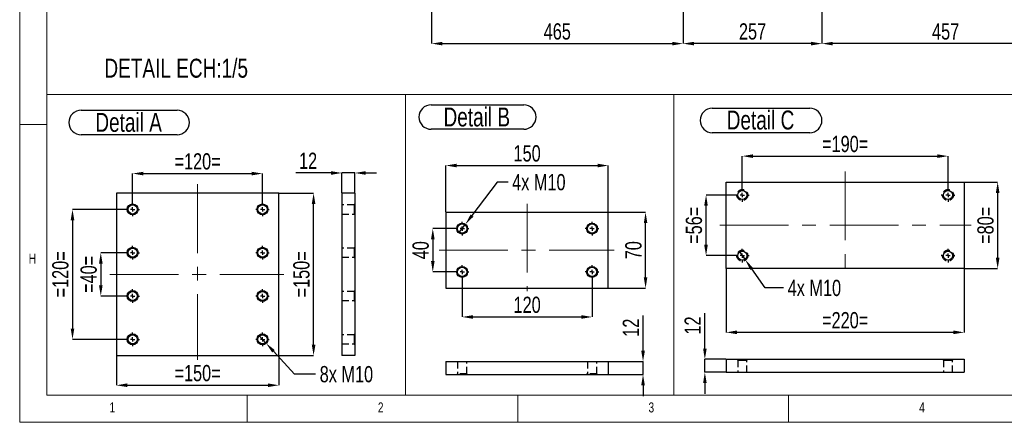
# Model space of a CAD drawing. Header units: millimetres. Extents: x 5 to 589, y 5 to 415.
# Tile 1 of 14: x 5 to 187, y 5 to 79. Entities that reach past the tile are written whole.
import ezdxf

# ---------------------------------------------------------------- set-up
doc = ezdxf.new("R2010")
doc.units = ezdxf.units.MM
doc.header["$PDSIZE"] = -1
doc.linetypes.add('CENTERX2', pattern=[20.32, 12.7, -2.54, 2.54, -2.54])
doc.linetypes.add('HIDDEN', pattern=[1.905, 1.27, -0.635])
for name, color, linetype in [('COTES', 1, 'Continuous'), ('NOTES', 6, 'Continuous'), ('TRAIT-MIXTES', 3, 'CENTERX2'), ('TRAIT-TIRET', 2, 'HIDDEN')]:
    doc.layers.add(name, color=color, linetype=linetype)
doc.layers.add('TRAIT-FORT', color=4, linetype='Continuous', lineweight=25)
doc.styles.add('SLDTEXTSTYLE0', font='TXT', dxfattribs={"width": 0.75})
doc.dimstyles.new('SLDDIMSTYLE0', dxfattribs={"dimtxt": 3, "dimasz": 2, "dimexe": 0, "dimexo": 0.0625, "dimgap": 0.75, "dimtad": 1, "dimdec": 0, "dimlfac": 10, "dimrnd": 1e-09, "dimzin": 12, "dimdsep": 46, "dimtxsty": 'SLDTEXTSTYLE0', "dimsah": 1, "dimcen": 0.09, "dimadec": 0, "dimazin": 3, "dimtfac": 1, "dimtdec": 0, "dimtofl": 0, "dimtmove": 0, "dimatfit": 3, "dimfxl": 1, "dimfrac": 2, "dimtolj": 1, "dimtzin": 12, "dimarcsym": 0})
doc.dimstyles.new('SLDDIMSTYLE4', dxfattribs={"dimtxt": 3, "dimasz": 2, "dimexe": 0, "dimexo": 0.0625, "dimgap": 0.75, "dimtad": 1, "dimdec": 0, "dimlfac": 5, "dimrnd": 1e-09, "dimzin": 12, "dimdsep": 46, "dimtxsty": 'SLDTEXTSTYLE0', "dimsah": 1, "dimcen": 0.09, "dimadec": 0, "dimazin": 3, "dimtfac": 1, "dimtdec": 0, "dimtmove": 0, "dimatfit": 0, "dimfxl": 1, "dimfrac": 2, "dimtolj": 1, "dimtzin": 12, "dimarcsym": 0})
doc.dimstyles.new('SLDDIMSTYLE5', dxfattribs={"dimtxt": 3, "dimasz": 2, "dimexe": 0, "dimexo": 0.0625, "dimgap": 0.75, "dimtad": 1, "dimdec": 0, "dimlfac": 5, "dimrnd": 1e-09, "dimzin": 12, "dimdsep": 46, "dimtxsty": 'SLDTEXTSTYLE0', "dimsah": 1, "dimcen": 0.09, "dimadec": 0, "dimazin": 3, "dimtfac": 1, "dimtdec": 0, "dimtofl": 0, "dimtmove": 0, "dimatfit": 3, "dimfxl": 1, "dimfrac": 2, "dimtolj": 1, "dimtzin": 12, "dimarcsym": 0})
doc.dimstyles.new('SLDDIMSTYLE6', dxfattribs={"dimtxt": 3, "dimasz": 2, "dimexe": 0, "dimexo": 0.0625, "dimgap": 0.75, "dimtad": 0, "dimtih": 1, "dimtoh": 1, "dimdec": 0, "dimlfac": 5, "dimrnd": 1e-09, "dimzin": 12, "dimdsep": 46, "dimtxsty": 'SLDTEXTSTYLE0', "dimblk1": 'NONE', "dimsah": 1, "dimcen": 0, "dimadec": 0, "dimazin": 3, "dimtfac": 1, "dimtdec": 0, "dimtmove": 0, "dimatfit": 3, "dimldrblk": 'NONE', "dimfxl": 1, "dimfrac": 2, "dimtolj": 1, "dimtzin": 12, "dimarcsym": 0})

# ---------------------------------------------------------------- blocks, each defined once
blk = doc.blocks.new('_D_9')
at = {"layer": 'COTES', "color": 0, "lineweight": -2, "transparency": 16777216}
for p, q in [((127.55, 98.04), (127.55, 74.94)), ((81.08, 90.04), (81.08, 74.94)), ((83.08, 74.94), (125.55, 74.94))]:
    blk.add_line(p, q, dxfattribs=at)
at = {"layer": 'COTES', "color": 0, "transparency": 16777216}
for points in [[(83.08, 75.27), (83.08, 74.61), (81.08, 74.94)], [(125.55, 75.27), (125.55, 74.61), (127.55, 74.94)]]:
    blk.add_solid(points, dxfattribs=at)
at = {"layer": 'Defpoints', "color": 0, "transparency": 16777216}
for p in [(127.55, 98.11), (81.08, 90.11), (127.55, 74.94)]:
    blk.add_point(p, dxfattribs=at)
at = {"layer": 'COTES', "color": 0, "transparency": 16777216, "insert": (104.31, 78.69), "char_height": 3, "attachment_point": 2, "style": 'SLDTEXTSTYLE0'}
blk.add_mtext('\\A1;465', dxfattribs=at)
blk = doc.blocks.new('_D_10')
at = {"layer": 'COTES', "color": 0, "lineweight": -2, "transparency": 16777216}
for p, q in [((127.55, 98.04), (127.55, 74.94)), ((153.21, 98.04), (153.21, 74.94)), ((151.21, 74.94), (129.55, 74.94))]:
    blk.add_line(p, q, dxfattribs=at)
at = {"layer": 'COTES', "color": 0, "transparency": 16777216}
for points in [[(129.55, 75.27), (129.55, 74.61), (127.55, 74.94)], [(151.21, 75.27), (151.21, 74.61), (153.21, 74.94)]]:
    blk.add_solid(points, dxfattribs=at)
at = {"layer": 'Defpoints', "color": 0, "transparency": 16777216}
for p in [(127.55, 98.11), (153.21, 98.11), (127.55, 74.94)]:
    blk.add_point(p, dxfattribs=at)
at = {"layer": 'COTES', "color": 0, "transparency": 16777216, "insert": (140.38, 78.69), "char_height": 3, "attachment_point": 2, "style": 'SLDTEXTSTYLE0'}
blk.add_mtext('\\A1;257', dxfattribs=at)
blk = doc.blocks.new('_D_11')
at = {"layer": 'COTES', "color": 0, "lineweight": -2, "transparency": 16777216}
for p, q in [((153.21, 98.04), (153.21, 74.94)), ((198.88, 98.04), (198.88, 74.94)), ((196.88, 74.94), (155.21, 74.94))]:
    blk.add_line(p, q, dxfattribs=at)
at = {"layer": 'COTES', "color": 0, "transparency": 16777216}
for points in [[(155.21, 75.27), (155.21, 74.61), (153.21, 74.94)], [(196.88, 75.27), (196.88, 74.61), (198.88, 74.94)]]:
    blk.add_solid(points, dxfattribs=at)
at = {"layer": 'Defpoints', "color": 0, "transparency": 16777216}
for p in [(153.21, 98.11), (198.88, 98.11), (153.21, 74.94)]:
    blk.add_point(p, dxfattribs=at)
at = {"layer": 'COTES', "color": 0, "transparency": 16777216, "insert": (176.05, 78.69), "char_height": 3, "attachment_point": 2, "style": 'SLDTEXTSTYLE0'}
blk.add_mtext('\\A1;457', dxfattribs=at)
blk = doc.blocks.new('_D_37')
at = {"layer": 'COTES', "color": 0, "lineweight": -2, "transparency": 16777216}
for p, q in [((24.55, 36.32), (19.98, 36.32)), ((19.98, 34.32), (19.98, 30.32)), ((24.55, 28.32), (19.98, 28.32))]:
    blk.add_line(p, q, dxfattribs=at)
at = {"layer": 'COTES', "color": 0, "transparency": 16777216}
for points in [[(19.65, 34.32), (20.32, 34.32), (19.98, 36.32)], [(19.65, 30.32), (20.32, 30.32), (19.98, 28.32)]]:
    blk.add_solid(points, dxfattribs=at)
at = {"layer": 'Defpoints', "color": 0, "transparency": 16777216}
for p in [(24.61, 36.32), (19.98, 28.32), (24.61, 28.32)]:
    blk.add_point(p, dxfattribs=at)
at = {"layer": 'COTES', "color": 0, "transparency": 16777216, "insert": (16.23, 32.32), "char_height": 3, "attachment_point": 2, "rotation": 90, "style": 'SLDTEXTSTYLE0'}
blk.add_mtext('\\A1;=40=', dxfattribs=at)
blk = doc.blocks.new('_D_38')
at = {"layer": 'COTES', "color": 0, "lineweight": -2, "transparency": 16777216}
for p, q in [((24.55, 44.32), (14.76, 44.32)), ((14.76, 42.32), (14.76, 22.32)), ((24.55, 20.32), (14.76, 20.32))]:
    blk.add_line(p, q, dxfattribs=at)
at = {"layer": 'COTES', "color": 0, "transparency": 16777216}
for points in [[(14.42, 42.32), (15.09, 42.32), (14.76, 44.32)], [(14.42, 22.32), (15.09, 22.32), (14.76, 20.32)]]:
    blk.add_solid(points, dxfattribs=at)
at = {"layer": 'Defpoints', "color": 0, "transparency": 16777216}
for p in [(24.61, 44.32), (14.76, 20.32), (24.61, 20.32)]:
    blk.add_point(p, dxfattribs=at)
at = {"layer": 'COTES', "color": 0, "transparency": 16777216, "insert": (11.01, 32.32), "char_height": 3, "attachment_point": 2, "rotation": 90, "style": 'SLDTEXTSTYLE0'}
blk.add_mtext('\\A1;=120=', dxfattribs=at)
blk = doc.blocks.new('_D_39')
at = {"layer": 'COTES', "color": 0, "lineweight": -2, "transparency": 16777216}
for p, q in [((25.86, 45.63), (25.86, 50.94)), ((27.86, 50.94), (47.86, 50.94)), ((49.86, 45.63), (49.86, 50.94))]:
    blk.add_line(p, q, dxfattribs=at)
at = {"layer": 'COTES', "color": 0, "transparency": 16777216}
for points in [[(27.86, 51.27), (27.86, 50.6), (25.86, 50.94)], [(47.86, 51.27), (47.86, 50.6), (49.86, 50.94)]]:
    blk.add_solid(points, dxfattribs=at)
at = {"layer": 'Defpoints', "color": 0, "transparency": 16777216}
for p in [(49.86, 50.94), (25.86, 45.57), (49.86, 45.57)]:
    blk.add_point(p, dxfattribs=at)
at = {"layer": 'COTES', "color": 0, "transparency": 16777216, "insert": (37.86, 54.69), "char_height": 3, "attachment_point": 2, "style": 'SLDTEXTSTYLE0'}
blk.add_mtext('\\A1;=120=', dxfattribs=at)
blk = doc.blocks.new('_D_40')
at = {"layer": 'COTES', "color": 0, "lineweight": -2, "transparency": 16777216}
for p, q in [((52.92, 47.32), (59.29, 47.32)), ((59.29, 19.32), (59.29, 45.32)), ((52.92, 17.32), (59.29, 17.32))]:
    blk.add_line(p, q, dxfattribs=at)
at = {"layer": 'COTES', "color": 0, "transparency": 16777216}
for points in [[(58.96, 45.32), (59.63, 45.32), (59.29, 47.32)], [(58.96, 19.32), (59.63, 19.32), (59.29, 17.32)]]:
    blk.add_solid(points, dxfattribs=at)
at = {"layer": 'Defpoints', "color": 0, "transparency": 16777216}
for p in [(52.86, 47.32), (59.29, 47.32), (52.86, 17.32)]:
    blk.add_point(p, dxfattribs=at)
at = {"layer": 'COTES', "color": 0, "transparency": 16777216, "insert": (55.54, 32.32), "char_height": 3, "attachment_point": 2, "rotation": 90, "style": 'SLDTEXTSTYLE0'}
blk.add_mtext('\\A1;=150=', dxfattribs=at)
blk = doc.blocks.new('_D_41')
at = {"layer": 'COTES', "color": 0, "lineweight": -2, "transparency": 16777216}
for p, q in [((22.86, 17.25), (22.86, 11.84)), ((52.86, 17.25), (52.86, 11.84)), ((24.86, 11.84), (50.86, 11.84))]:
    blk.add_line(p, q, dxfattribs=at)
at = {"layer": 'COTES', "color": 0, "transparency": 16777216}
for points in [[(24.86, 12.18), (24.86, 11.51), (22.86, 11.84)], [(50.86, 12.18), (50.86, 11.51), (52.86, 11.84)]]:
    blk.add_solid(points, dxfattribs=at)
at = {"layer": 'Defpoints', "color": 0, "transparency": 16777216}
for p in [(22.86, 17.32), (52.86, 17.32), (52.86, 11.84)]:
    blk.add_point(p, dxfattribs=at)
at = {"layer": 'COTES', "color": 0, "transparency": 16777216, "insert": (37.86, 15.59), "char_height": 3, "attachment_point": 2, "style": 'SLDTEXTSTYLE0'}
blk.add_mtext('\\A1;=150=', dxfattribs=at)
blk = doc.blocks.new('_D_42')
at = {"layer": 'COTES', "color": 0, "lineweight": -2, "transparency": 16777216}
for p, q in [((49.18, 21.06), (50.54, 19.58)), ((55.78, 13.89), (51.9, 18.11)), ((59.67, 13.89), (55.78, 13.89))]:
    blk.add_line(p, q, dxfattribs=at)
at = {"layer": 'COTES', "color": 0, "transparency": 16777216}
blk.add_solid([(52.14, 18.33), (51.65, 17.88), (50.54, 19.58)], dxfattribs=at)
at = {"layer": 'Defpoints', "color": 0, "transparency": 16777216}
for p in [(49.18, 21.06), (50.54, 19.58)]:
    blk.add_point(p, dxfattribs=at)
at = {"layer": 'COTES', "color": 0, "transparency": 16777216, "insert": (60.42, 15.39), "char_height": 3, "attachment_point": 1, "style": 'SLDTEXTSTYLE0'}
blk.add_mtext('\\A1;8x M10', dxfattribs=at)
blk = doc.blocks.new('_None')
blk = doc.blocks.new('SW_NOTE_28')
at = {"layer": 'NOTES', "color": 0}
for p, q in [((-0.07, 4.99), (17.66, 4.99)), ((17.66, 0.46), (-0.07, 0.46))]:
    blk.add_line(p, q, dxfattribs=at)
for centre, start, end in [((-0.07, 2.73), 90, 270), ((17.66, 2.73), 270, 90)]:
    blk.add_arc(centre, 2.26, start, end, dxfattribs=at)
at = {"layer": 'NOTES', "color": 0, "insert": (8.7, 4.51), "char_height": 3.5, "attachment_point": 2, "style": 'SLDTEXTSTYLE0'}
blk.add_mtext('Detail A', dxfattribs=at)
blk = doc.blocks.new('SW_CENTERMARKSYMBOL_126')
at = {"layer": 'TRAIT-MIXTES', "color": 0}
for p, q in [((-0.8, 0), (-1.25, 0)), ((0, 0), (-0.4, 0)), ((0, 0.8), (0, 1.25)), ((0, 0), (0, 0.4)), ((0, 0), (0, -0.4)), ((0, 0), (0.4, 0)), ((0.8, 0), (1.25, 0)), ((0, -0.8), (0, -1.25))]:
    blk.add_line(p, q, dxfattribs=at)
blk = doc.blocks.new('SW_CENTERMARKSYMBOL_127')
at = {"layer": 'TRAIT-MIXTES', "color": 0}
for p, q in [((-0.8, 0), (-1.25, 0)), ((0, 0), (-0.4, 0)), ((0, 0.8), (0, 1.25)), ((0, 0), (0, 0.4)), ((0, 0), (0, -0.4)), ((0, 0), (0.4, 0)), ((0.8, 0), (1.25, 0)), ((0, -0.8), (0, -1.25))]:
    blk.add_line(p, q, dxfattribs=at)
blk = doc.blocks.new('SW_CENTERMARKSYMBOL_128')
at = {"layer": 'TRAIT-MIXTES', "color": 0}
for p, q in [((-0.8, 0), (-1.25, 0)), ((0, 0), (-0.4, 0)), ((0, 0.8), (0, 1.25)), ((0, 0), (0, 0.4)), ((0, 0), (0, -0.4)), ((0, 0), (0.4, 0)), ((0.8, 0), (1.25, 0)), ((0, -0.8), (0, -1.25))]:
    blk.add_line(p, q, dxfattribs=at)
blk = doc.blocks.new('SW_CENTERMARKSYMBOL_129')
at = {"layer": 'TRAIT-MIXTES', "color": 0}
for p, q in [((-0.8, 0), (-1.25, 0)), ((0, 0), (-0.4, 0)), ((0, 0.8), (0, 1.25)), ((0, 0), (0, 0.4)), ((0, 0), (0, -0.4)), ((0, 0), (0.4, 0)), ((0.8, 0), (1.25, 0)), ((0, -0.8), (0, -1.25))]:
    blk.add_line(p, q, dxfattribs=at)
blk = doc.blocks.new('SW_CENTERMARKSYMBOL_130')
at = {"layer": 'TRAIT-MIXTES', "color": 0}
for p, q in [((-0.8, 0), (-1.25, 0)), ((0, 0), (-0.4, 0)), ((0, 0.8), (0, 1.25)), ((0, 0), (0, 0.4)), ((0, 0), (0, -0.4)), ((0, 0), (0.4, 0)), ((0.8, 0), (1.25, 0)), ((0, -0.8), (0, -1.25))]:
    blk.add_line(p, q, dxfattribs=at)
blk = doc.blocks.new('SW_CENTERMARKSYMBOL_131')
at = {"layer": 'TRAIT-MIXTES', "color": 0}
for p, q in [((-0.8, 0), (-1.25, 0)), ((0, 0), (-0.4, 0)), ((0, 0.8), (0, 1.25)), ((0, 0), (0, 0.4)), ((0, 0), (0, -0.4)), ((0, 0), (0.4, 0)), ((0.8, 0), (1.25, 0)), ((0, -0.8), (0, -1.25))]:
    blk.add_line(p, q, dxfattribs=at)
blk = doc.blocks.new('SW_CENTERMARKSYMBOL_132')
at = {"layer": 'TRAIT-MIXTES', "color": 0}
for p, q in [((-0.8, 0), (-1.25, 0)), ((0, 0), (-0.4, 0)), ((0, 0.8), (0, 1.25)), ((0, 0), (0, 0.4)), ((0, 0), (0, -0.4)), ((0, 0), (0.4, 0)), ((0.8, 0), (1.25, 0)), ((0, -0.8), (0, -1.25))]:
    blk.add_line(p, q, dxfattribs=at)
blk = doc.blocks.new('SW_CENTERMARKSYMBOL_133')
at = {"layer": 'TRAIT-MIXTES', "color": 0}
for p, q in [((-0.8, 0), (-1.25, 0)), ((0, 0), (-0.4, 0)), ((0, 0.8), (0, 1.25)), ((0, 0), (0, 0.4)), ((0, 0), (0, -0.4)), ((0, 0), (0.4, 0)), ((0.8, 0), (1.25, 0)), ((0, -0.8), (0, -1.25))]:
    blk.add_line(p, q, dxfattribs=at)
blk = doc.blocks.new('_D_43')
at = {"layer": 'COTES', "color": 0, "lineweight": -2, "transparency": 16777216}
for p, q in [((85.43, 40.78), (81.31, 40.78)), ((81.31, 38.78), (81.31, 34.78)), ((85.43, 32.78), (81.31, 32.78))]:
    blk.add_line(p, q, dxfattribs=at)
at = {"layer": 'COTES', "color": 0, "transparency": 16777216}
for points in [[(80.98, 38.78), (81.65, 38.78), (81.31, 40.78)], [(80.98, 34.78), (81.65, 34.78), (81.31, 32.78)]]:
    blk.add_solid(points, dxfattribs=at)
at = {"layer": 'Defpoints', "color": 0, "transparency": 16777216}
for p in [(85.49, 40.78), (81.31, 32.78), (85.49, 32.78)]:
    blk.add_point(p, dxfattribs=at)
at = {"layer": 'COTES', "color": 0, "transparency": 16777216, "insert": (77.56, 36.78), "char_height": 3, "attachment_point": 2, "rotation": 90, "style": 'SLDTEXTSTYLE0'}
blk.add_mtext('\\A1;40', dxfattribs=at)
blk = doc.blocks.new('_D_44')
at = {"layer": 'COTES', "color": 0, "lineweight": -2, "transparency": 16777216}
for p, q in [((86.74, 31.47), (86.74, 24.45)), ((110.74, 31.47), (110.74, 24.45)), ((88.74, 24.45), (108.74, 24.45))]:
    blk.add_line(p, q, dxfattribs=at)
at = {"layer": 'COTES', "color": 0, "transparency": 16777216}
for points in [[(88.74, 24.79), (88.74, 24.12), (86.74, 24.45)], [(108.74, 24.79), (108.74, 24.12), (110.74, 24.45)]]:
    blk.add_solid(points, dxfattribs=at)
at = {"layer": 'Defpoints', "color": 0, "transparency": 16777216}
for p in [(86.74, 31.53), (110.74, 31.53), (110.74, 24.45)]:
    blk.add_point(p, dxfattribs=at)
at = {"layer": 'COTES', "color": 0, "transparency": 16777216, "insert": (98.74, 28.2), "char_height": 3, "attachment_point": 2, "style": 'SLDTEXTSTYLE0'}
blk.add_mtext('\\A1;120', dxfattribs=at)
blk = doc.blocks.new('_D_45')
at = {"layer": 'COTES', "color": 0, "lineweight": -2, "transparency": 16777216}
for p, q in [((83.74, 43.85), (83.74, 52.42)), ((85.74, 52.42), (111.74, 52.42)), ((113.74, 43.85), (113.74, 52.42))]:
    blk.add_line(p, q, dxfattribs=at)
at = {"layer": 'COTES', "color": 0, "transparency": 16777216}
for points in [[(85.74, 52.76), (85.74, 52.09), (83.74, 52.42)], [(111.74, 52.76), (111.74, 52.09), (113.74, 52.42)]]:
    blk.add_solid(points, dxfattribs=at)
at = {"layer": 'Defpoints', "color": 0, "transparency": 16777216}
for p in [(113.74, 52.42), (83.74, 43.78), (113.74, 43.78)]:
    blk.add_point(p, dxfattribs=at)
at = {"layer": 'COTES', "color": 0, "transparency": 16777216, "insert": (98.74, 56.17), "char_height": 3, "attachment_point": 2, "style": 'SLDTEXTSTYLE0'}
blk.add_mtext('\\A1;150', dxfattribs=at)
blk = doc.blocks.new('_D_46')
at = {"layer": 'COTES', "color": 0, "lineweight": -2, "transparency": 16777216}
for p, q in [((113.8, 43.78), (120.62, 43.78)), ((120.62, 31.78), (120.62, 41.78)), ((113.8, 29.78), (120.62, 29.78))]:
    blk.add_line(p, q, dxfattribs=at)
at = {"layer": 'COTES', "color": 0, "transparency": 16777216}
for points in [[(120.29, 41.78), (120.95, 41.78), (120.62, 43.78)], [(120.29, 31.78), (120.95, 31.78), (120.62, 29.78)]]:
    blk.add_solid(points, dxfattribs=at)
at = {"layer": 'Defpoints', "color": 0, "transparency": 16777216}
for p in [(113.74, 43.78), (120.62, 43.78), (113.74, 29.78)]:
    blk.add_point(p, dxfattribs=at)
at = {"layer": 'COTES', "color": 0, "transparency": 16777216, "insert": (116.87, 36.78), "char_height": 3, "attachment_point": 2, "rotation": 90, "style": 'SLDTEXTSTYLE0'}
blk.add_mtext('\\A1;70', dxfattribs=at)
blk = doc.blocks.new('_D_47')
at = {"layer": 'COTES', "color": 0, "lineweight": -2, "transparency": 16777216}
for p, q in [((93.22, 49.35), (88.55, 43.18)), ((95.22, 49.35), (93.22, 49.35)), ((86.13, 39.98), (87.34, 41.59))]:
    blk.add_line(p, q, dxfattribs=at)
at = {"layer": 'COTES', "color": 0, "transparency": 16777216}
blk.add_solid([(88.29, 43.38), (88.82, 42.98), (87.34, 41.59)], dxfattribs=at)
at = {"layer": 'Defpoints', "color": 0, "transparency": 16777216}
for p in [(87.34, 41.59), (86.13, 39.98)]:
    blk.add_point(p, dxfattribs=at)
at = {"layer": 'COTES', "color": 0, "transparency": 16777216, "insert": (95.97, 50.85), "char_height": 3, "attachment_point": 1, "style": 'SLDTEXTSTYLE0'}
blk.add_mtext('\\A1;4x M10', dxfattribs=at)
blk = doc.blocks.new('SW_NOTE_29')
at = {"layer": 'NOTES', "color": 0}
for p, q in [((-0.12, 5.01), (16.99, 5.01)), ((16.99, 0.48), (-0.12, 0.48))]:
    blk.add_line(p, q, dxfattribs=at)
for centre, start, end in [((-0.12, 2.75), 90, 270), ((16.99, 2.75), 270, 90)]:
    blk.add_arc(centre, 2.26, start, end, dxfattribs=at)
at = {"layer": 'NOTES', "color": 0, "insert": (8.31, 4.51), "char_height": 3.5, "attachment_point": 2, "style": 'SLDTEXTSTYLE0'}
blk.add_mtext('Detail B', dxfattribs=at)
blk = doc.blocks.new('SW_CENTERMARKSYMBOL_134')
at = {"layer": 'TRAIT-MIXTES', "color": 0}
for p, q in [((-0.8, 0), (-1.25, 0)), ((0, 0), (-0.4, 0)), ((0, 0.8), (0, 1.25)), ((0, 0), (0, 0.4)), ((0, 0), (0, -0.4)), ((0, 0), (0.4, 0)), ((0.8, 0), (1.25, 0)), ((0, -0.8), (0, -1.25))]:
    blk.add_line(p, q, dxfattribs=at)
blk = doc.blocks.new('SW_CENTERMARKSYMBOL_135')
at = {"layer": 'TRAIT-MIXTES', "color": 0}
for p, q in [((-0.8, 0), (-1.25, 0)), ((0, 0), (-0.4, 0)), ((0, 0.8), (0, 1.25)), ((0, 0), (0, 0.4)), ((0, 0), (0, -0.4)), ((0, 0), (0.4, 0)), ((0.8, 0), (1.25, 0)), ((0, -0.8), (0, -1.25))]:
    blk.add_line(p, q, dxfattribs=at)
blk = doc.blocks.new('SW_CENTERMARKSYMBOL_136')
at = {"layer": 'TRAIT-MIXTES', "color": 0}
for p, q in [((-0.8, 0), (-1.25, 0)), ((0, 0), (-0.4, 0)), ((0, 0.8), (0, 1.25)), ((0, 0), (0, 0.4)), ((0, 0), (0, -0.4)), ((0, 0), (0.4, 0)), ((0.8, 0), (1.25, 0)), ((0, -0.8), (0, -1.25))]:
    blk.add_line(p, q, dxfattribs=at)
blk = doc.blocks.new('SW_CENTERMARKSYMBOL_137')
at = {"layer": 'TRAIT-MIXTES', "color": 0}
for p, q in [((-0.8, 0), (-1.25, 0)), ((0, 0), (-0.4, 0)), ((0, 0.8), (0, 1.25)), ((0, 0), (0, 0.4)), ((0, 0), (0, -0.4)), ((0, 0), (0.4, 0)), ((0.8, 0), (1.25, 0)), ((0, -0.8), (0, -1.25))]:
    blk.add_line(p, q, dxfattribs=at)
blk = doc.blocks.new('_D_53')
at = {"layer": 'COTES', "color": 0, "lineweight": -2, "transparency": 16777216}
for p, q in [((62.52, 51.05), (56.02, 51.05)), ((64.52, 47.38), (64.52, 51.05)), ((66.92, 51.05), (64.52, 51.05)), ((66.92, 47.38), (66.92, 51.05)), ((68.92, 51.05), (70.92, 51.05))]:
    blk.add_line(p, q, dxfattribs=at)
at = {"layer": 'COTES', "color": 0, "transparency": 16777216}
for points in [[(62.52, 51.38), (62.52, 50.71), (64.52, 51.05)], [(68.92, 51.38), (68.92, 50.71), (66.92, 51.05)]]:
    blk.add_solid(points, dxfattribs=at)
at = {"layer": 'Defpoints', "color": 0, "transparency": 16777216}
for p in [(64.52, 51.05), (64.52, 47.32), (66.92, 47.32)]:
    blk.add_point(p, dxfattribs=at)
at = {"layer": 'COTES', "color": 0, "transparency": 16777216, "insert": (58.27, 54.8), "char_height": 3, "attachment_point": 2, "style": 'SLDTEXTSTYLE0'}
blk.add_mtext('\\A1;12', dxfattribs=at)
blk = doc.blocks.new('_D_54')
at = {"layer": 'COTES', "color": 0, "lineweight": -2, "transparency": 16777216}
for p, q in [((131.57, 18.63), (131.57, 25.13)), ((135.43, 16.63), (131.57, 16.63)), ((131.57, 14.23), (131.57, 16.63)), ((135.43, 14.23), (131.57, 14.23)), ((131.57, 12.23), (131.57, 10.23))]:
    blk.add_line(p, q, dxfattribs=at)
at = {"layer": 'COTES', "color": 0, "transparency": 16777216}
for points in [[(131.24, 18.63), (131.91, 18.63), (131.57, 16.63)], [(131.24, 12.23), (131.91, 12.23), (131.57, 14.23)]]:
    blk.add_solid(points, dxfattribs=at)
at = {"layer": 'Defpoints', "color": 0, "transparency": 16777216}
for p in [(135.49, 16.63), (131.57, 14.23), (135.49, 14.23)]:
    blk.add_point(p, dxfattribs=at)
at = {"layer": 'COTES', "color": 0, "transparency": 16777216, "insert": (127.82, 22.88), "char_height": 3, "attachment_point": 2, "rotation": 90, "style": 'SLDTEXTSTYLE0'}
blk.add_mtext('\\A1;12', dxfattribs=at)
blk = doc.blocks.new('_D_55')
at = {"layer": 'COTES', "color": 0, "lineweight": -2, "transparency": 16777216}
for p, q in [((138.49, 48.29), (138.49, 54.16)), ((140.49, 54.16), (174.49, 54.16)), ((176.49, 48.29), (176.49, 54.16))]:
    blk.add_line(p, q, dxfattribs=at)
at = {"layer": 'COTES', "color": 0, "transparency": 16777216}
for points in [[(140.49, 54.49), (140.49, 53.82), (138.49, 54.16)], [(174.49, 54.49), (174.49, 53.82), (176.49, 54.16)]]:
    blk.add_solid(points, dxfattribs=at)
at = {"layer": 'Defpoints', "color": 0, "transparency": 16777216}
for p in [(176.49, 54.16), (138.49, 48.23), (176.49, 48.23)]:
    blk.add_point(p, dxfattribs=at)
at = {"layer": 'COTES', "color": 0, "transparency": 16777216, "insert": (157.49, 57.91), "char_height": 3, "attachment_point": 2, "style": 'SLDTEXTSTYLE0'}
blk.add_mtext('\\A1;=190=', dxfattribs=at)
blk = doc.blocks.new('_D_56')
at = {"layer": 'COTES', "color": 0, "lineweight": -2, "transparency": 16777216}
for p, q in [((135.49, 33.32), (135.49, 21.61)), ((179.49, 33.32), (179.49, 21.61)), ((177.49, 21.61), (137.49, 21.61))]:
    blk.add_line(p, q, dxfattribs=at)
at = {"layer": 'COTES', "color": 0, "transparency": 16777216}
for points in [[(137.49, 21.95), (137.49, 21.28), (135.49, 21.61)], [(177.49, 21.95), (177.49, 21.28), (179.49, 21.61)]]:
    blk.add_solid(points, dxfattribs=at)
at = {"layer": 'Defpoints', "color": 0, "transparency": 16777216}
for p in [(135.49, 33.38), (179.49, 33.38), (135.49, 21.61)]:
    blk.add_point(p, dxfattribs=at)
at = {"layer": 'COTES', "color": 0, "transparency": 16777216, "insert": (157.49, 25.36), "char_height": 3, "attachment_point": 2, "style": 'SLDTEXTSTYLE0'}
blk.add_mtext('\\A1;=220=', dxfattribs=at)
blk = doc.blocks.new('_D_57')
at = {"layer": 'COTES', "color": 0, "lineweight": -2, "transparency": 16777216}
for p, q in [((137.18, 46.98), (131.79, 46.98)), ((131.79, 37.78), (131.79, 44.98)), ((137.18, 35.78), (131.79, 35.78))]:
    blk.add_line(p, q, dxfattribs=at)
at = {"layer": 'COTES', "color": 0, "transparency": 16777216}
for points in [[(131.45, 44.98), (132.12, 44.98), (131.79, 46.98)], [(131.45, 37.78), (132.12, 37.78), (131.79, 35.78)]]:
    blk.add_solid(points, dxfattribs=at)
at = {"layer": 'Defpoints', "color": 0, "transparency": 16777216}
for p in [(131.79, 46.98), (137.24, 46.98), (137.24, 35.78)]:
    blk.add_point(p, dxfattribs=at)
at = {"layer": 'COTES', "color": 0, "transparency": 16777216, "insert": (128.04, 41.38), "char_height": 3, "attachment_point": 2, "rotation": 90, "style": 'SLDTEXTSTYLE0'}
blk.add_mtext('\\A1;=56=', dxfattribs=at)
blk = doc.blocks.new('_D_58')
at = {"layer": 'COTES', "color": 0, "lineweight": -2, "transparency": 16777216}
for p, q in [((179.55, 49.38), (185.66, 49.38)), ((185.66, 47.38), (185.66, 35.38)), ((179.55, 33.38), (185.66, 33.38))]:
    blk.add_line(p, q, dxfattribs=at)
at = {"layer": 'COTES', "color": 0, "transparency": 16777216}
for points in [[(185.33, 47.38), (186, 47.38), (185.66, 49.38)], [(185.33, 35.38), (186, 35.38), (185.66, 33.38)]]:
    blk.add_solid(points, dxfattribs=at)
at = {"layer": 'Defpoints', "color": 0, "transparency": 16777216}
for p in [(179.49, 49.38), (179.49, 33.38), (185.66, 33.38)]:
    blk.add_point(p, dxfattribs=at)
at = {"layer": 'COTES', "color": 0, "transparency": 16777216, "insert": (181.91, 41.38), "char_height": 3, "attachment_point": 2, "rotation": 90, "style": 'SLDTEXTSTYLE0'}
blk.add_mtext('\\A1;=80=', dxfattribs=at)
blk = doc.blocks.new('_D_59')
at = {"layer": 'COTES', "color": 0, "lineweight": -2, "transparency": 16777216}
for p, q in [((137.91, 36.6), (139.07, 34.96)), ((142.72, 29.82), (140.23, 33.33)), ((146.12, 29.82), (142.72, 29.82))]:
    blk.add_line(p, q, dxfattribs=at)
at = {"layer": 'COTES', "color": 0, "transparency": 16777216}
blk.add_solid([(140.5, 33.52), (139.96, 33.14), (139.07, 34.96)], dxfattribs=at)
at = {"layer": 'Defpoints', "color": 0, "transparency": 16777216}
for p in [(137.91, 36.6), (139.07, 34.96)]:
    blk.add_point(p, dxfattribs=at)
at = {"layer": 'COTES', "color": 0, "transparency": 16777216, "insert": (146.87, 31.32), "char_height": 3, "attachment_point": 1, "style": 'SLDTEXTSTYLE0'}
blk.add_mtext('\\A1;4x M10', dxfattribs=at)
blk = doc.blocks.new('SW_NOTE_32')
at = {"layer": 'NOTES', "color": 0}
for p, q in [((-0.1, 4.94), (17.89, 4.94)), ((17.89, 0.41), (-0.1, 0.41))]:
    blk.add_line(p, q, dxfattribs=at)
for centre, start, end in [((-0.1, 2.68), 90, 270), ((17.89, 2.68), 270, 90)]:
    blk.add_arc(centre, 2.26, start, end, dxfattribs=at)
at = {"layer": 'NOTES', "color": 0, "insert": (8.8, 4.51), "char_height": 3.5, "attachment_point": 2, "style": 'SLDTEXTSTYLE0'}
blk.add_mtext('Detail C', dxfattribs=at)
blk = doc.blocks.new('SW_CENTERMARKSYMBOL_140')
at = {"layer": 'TRAIT-MIXTES', "color": 0}
for p, q in [((-0.8, 0), (-1.25, 0)), ((0, 0), (-0.4, 0)), ((0, 0.8), (0, 1.25)), ((0, 0), (0, 0.4)), ((0, 0), (0, -0.4)), ((0, 0), (0.4, 0)), ((0.8, 0), (1.25, 0)), ((0, -0.8), (0, -1.25))]:
    blk.add_line(p, q, dxfattribs=at)
blk = doc.blocks.new('SW_CENTERMARKSYMBOL_141')
at = {"layer": 'TRAIT-MIXTES', "color": 0}
for p, q in [((-0.8, 0), (-1.25, 0)), ((0, 0), (-0.4, 0)), ((0, 0.8), (0, 1.25)), ((0, 0), (0, 0.4)), ((0, 0), (0, -0.4)), ((0, 0), (0.4, 0)), ((0.8, 0), (1.25, 0)), ((0, -0.8), (0, -1.25))]:
    blk.add_line(p, q, dxfattribs=at)
blk = doc.blocks.new('SW_CENTERMARKSYMBOL_142')
at = {"layer": 'TRAIT-MIXTES', "color": 0}
for p, q in [((-0.8, 0), (-1.25, 0)), ((0, 0), (-0.4, 0)), ((0, 0.8), (0, 1.25)), ((0, 0), (0, 0.4)), ((0, 0), (0, -0.4)), ((0, 0), (0.4, 0)), ((0.8, 0), (1.25, 0)), ((0, -0.8), (0, -1.25))]:
    blk.add_line(p, q, dxfattribs=at)
blk = doc.blocks.new('SW_CENTERMARKSYMBOL_143')
at = {"layer": 'TRAIT-MIXTES', "color": 0}
for p, q in [((-0.8, 0), (-1.25, 0)), ((0, 0), (-0.4, 0)), ((0, 0.8), (0, 1.25)), ((0, 0), (0, 0.4)), ((0, 0), (0, -0.4)), ((0, 0), (0.4, 0)), ((0.8, 0), (1.25, 0)), ((0, -0.8), (0, -1.25))]:
    blk.add_line(p, q, dxfattribs=at)
blk = doc.blocks.new('_D_60')
at = {"layer": 'COTES', "color": 0, "lineweight": -2, "transparency": 16777216}
for p, q in [((120.15, 18.22), (120.15, 24.72)), ((113.8, 16.22), (120.15, 16.22)), ((120.15, 13.82), (120.15, 16.22)), ((113.8, 13.82), (120.15, 13.82)), ((120.15, 11.82), (120.15, 9.82))]:
    blk.add_line(p, q, dxfattribs=at)
at = {"layer": 'COTES', "color": 0, "transparency": 16777216}
for points in [[(119.82, 18.22), (120.49, 18.22), (120.15, 16.22)], [(119.82, 11.82), (120.49, 11.82), (120.15, 13.82)]]:
    blk.add_solid(points, dxfattribs=at)
at = {"layer": 'Defpoints', "color": 0, "transparency": 16777216}
for p in [(113.74, 16.22), (113.74, 13.82), (120.15, 13.82)]:
    blk.add_point(p, dxfattribs=at)
at = {"layer": 'COTES', "color": 0, "transparency": 16777216, "insert": (116.4, 22.47), "char_height": 3, "attachment_point": 2, "rotation": 90, "style": 'SLDTEXTSTYLE0'}
blk.add_mtext('\\A1;12', dxfattribs=at)

msp = doc.modelspace()

# ---------------------------------------------------------------- linework, layer by layer
at = {"lineweight": 18}
for p, q in [((5, 415), (5, 5)), ((10, 410), (10, 10)), ((10, 10), (10, 65.56)), ((10, 65.56), (76.27, 65.56)), ((76.27, 10), (76.27, 65.56)), ((76.27, 65.56), (125.82, 65.56)), ((76.27, 65.56), (76.27, 10)), ((125.82, 65.56), (125.82, 10)), ((125.82, 10), (125.82, 65.56)), ((125.82, 65.56), (188.9, 65.56)), ((10, 60), (5, 60)), ((10, 10), (76.27, 10)), ((10, 10), (584, 10)), ((47, 5), (47, 10)), ((76.27, 10), (125.82, 10)), ((97, 10), (97, 5)), ((125.82, 10), (188.9, 10)), ((147, 5), (147, 10)), ((5, 5), (589, 5))]:
    msp.add_line(p, q, dxfattribs=at)
at = {"layer": 'TRAIT-FORT', "lineweight": 25}
for p, q in [((135.49, 49.38), (179.49, 49.38)), ((135.49, 33.38), (135.49, 49.38)), ((179.49, 49.38), (179.49, 33.38)), ((52.86, 47.32), (22.86, 47.32)), ((22.86, 47.32), (22.86, 17.32)), ((52.86, 17.32), (52.86, 47.32)), ((66.92, 47.32), (64.52, 47.32)), ((64.52, 47.32), (64.52, 17.32)), ((66.92, 47.32), (66.92, 17.32)), ((83.74, 43.78), (83.74, 29.78)), ((83.74, 43.78), (113.74, 43.78)), ((113.74, 29.78), (113.74, 43.78)), ((179.49, 33.38), (135.49, 33.38)), ((83.74, 29.78), (113.74, 29.78)), ((22.86, 17.32), (52.86, 17.32)), ((66.92, 17.32), (64.52, 17.32)), ((135.49, 16.63), (179.49, 16.63)), ((135.49, 16.63), (135.49, 14.23)), ((179.49, 16.63), (179.49, 14.23)), ((83.74, 16.22), (113.74, 16.22)), ((83.74, 16.22), (83.74, 13.82)), ((113.74, 16.22), (113.74, 13.82)), ((83.74, 13.82), (113.74, 13.82)), ((135.49, 14.23), (179.49, 14.23))]:
    msp.add_line(p, q, dxfattribs=at)
for centre, radius in [((138.49, 46.98), 0.85), ((176.49, 46.98), 0.85), ((25.86, 44.32), 1.01), ((25.86, 44.32), 0.85), ((49.86, 44.32), 1.01), ((49.86, 44.32), 0.85), ((86.74, 40.78), 1.01), ((86.74, 40.78), 0.85), ((110.74, 40.78), 1.01), ((110.74, 40.78), 0.85), ((25.86, 36.32), 1.01), ((25.86, 36.32), 0.85), ((49.86, 36.32), 1.01), ((49.86, 36.32), 0.85), ((138.49, 35.78), 0.85), ((176.49, 35.78), 0.85), ((86.74, 32.78), 1.01), ((86.74, 32.78), 0.85), ((110.74, 32.78), 1.01), ((110.74, 32.78), 0.85), ((25.86, 28.32), 1.01), ((25.86, 28.32), 0.85), ((49.86, 28.32), 1.01), ((49.86, 28.32), 0.85), ((25.86, 20.32), 1.01), ((25.86, 20.32), 0.85), ((49.86, 20.32), 1.01), ((49.86, 20.32), 0.85)]:
    msp.add_circle(centre, radius, dxfattribs=at)
at = {"layer": 'TRAIT-MIXTES', "lineweight": 18}
for p, q in [((157.49, 51.31), (157.49, 32.45)), ((37.86, 48.96), (37.86, 16.55)), ((98.74, 45.36), (98.74, 29.2)), ((134.31, 41.38), (180.78, 41.38)), ((82.49, 36.78), (114.81, 36.78)), ((21.65, 32.32), (53.8, 32.32))]:
    msp.add_line(p, q, dxfattribs=at)
at = {"layer": 'TRAIT-TIRET'}
for p, q in [((66.76, 45.17), (64.52, 45.17)), ((66.92, 45.32), (66.76, 45.17)), ((66.76, 45.17), (66.76, 44.32)), ((66.76, 44.32), (66.76, 43.47)), ((64.52, 43.47), (66.76, 43.47)), ((66.76, 43.47), (66.92, 43.31)), ((66.76, 37.17), (64.52, 37.17)), ((66.92, 37.32), (66.76, 37.17)), ((66.76, 37.17), (66.76, 36.32)), ((64.52, 35.47), (66.76, 35.47)), ((66.76, 36.32), (66.76, 35.47)), ((66.76, 35.47), (66.92, 35.31)), ((66.76, 29.17), (64.52, 29.17)), ((66.92, 29.32), (66.76, 29.17)), ((66.76, 29.17), (66.76, 28.32)), ((64.52, 27.47), (66.76, 27.47)), ((66.76, 28.32), (66.76, 27.47)), ((66.76, 27.47), (66.92, 27.31)), ((66.76, 21.17), (64.52, 21.17)), ((66.92, 21.32), (66.76, 21.17)), ((66.76, 21.17), (66.76, 20.32)), ((66.76, 20.32), (66.76, 19.47)), ((64.52, 19.47), (66.76, 19.47)), ((66.76, 19.47), (66.92, 19.31)), ((137.49, 16.63), (137.64, 16.47)), ((137.64, 16.47), (138.49, 16.47)), ((137.64, 16.47), (137.64, 14.23)), ((138.49, 16.47), (139.34, 16.47)), ((139.34, 16.47), (139.5, 16.63)), ((139.34, 14.23), (139.34, 16.47)), ((175.49, 16.63), (175.64, 16.47)), ((175.64, 16.47), (176.49, 16.47)), ((175.64, 16.47), (175.64, 14.23)), ((176.49, 16.47), (177.34, 16.47)), ((177.34, 16.47), (177.5, 16.63)), ((177.34, 14.23), (177.34, 16.47)), ((85.89, 16.22), (85.89, 13.98)), ((87.59, 13.98), (87.59, 16.22)), ((109.89, 16.22), (109.89, 13.98)), ((111.59, 13.98), (111.59, 16.22)), ((85.89, 13.98), (85.73, 13.82)), ((87.59, 13.98), (85.89, 13.98)), ((87.74, 13.82), (87.59, 13.98)), ((109.89, 13.98), (109.73, 13.82)), ((111.59, 13.98), (109.89, 13.98)), ((111.74, 13.82), (111.59, 13.98))]:
    msp.add_line(p, q, dxfattribs=at)
for centre in [(138.49, 46.98), (176.49, 46.98), (138.49, 35.78), (176.49, 35.78)]:
    msp.add_circle(centre, 1.01, dxfattribs=at)

# ---------------------------------------------------------------- block references
at = {"layer": 'NOTES'}
for name, p in [('SW_NOTE_28', (16.42, 57.64)), ('SW_NOTE_29', (81.13, 58.63)), ('SW_NOTE_32', (133.05, 58.07))]:
    msp.add_blockref(name, p, dxfattribs=at)
at = {"layer": 'TRAIT-MIXTES'}
for name, p in [('SW_CENTERMARKSYMBOL_143', (138.49, 46.98)), ('SW_CENTERMARKSYMBOL_141', (176.49, 46.98)), ('SW_CENTERMARKSYMBOL_133', (25.86, 44.32)), ('SW_CENTERMARKSYMBOL_126', (49.86, 44.32)), ('SW_CENTERMARKSYMBOL_137', (86.74, 40.78)), ('SW_CENTERMARKSYMBOL_134', (110.74, 40.78)), ('SW_CENTERMARKSYMBOL_132', (25.86, 36.32)), ('SW_CENTERMARKSYMBOL_127', (49.86, 36.32)), ('SW_CENTERMARKSYMBOL_142', (138.49, 35.78)), ('SW_CENTERMARKSYMBOL_140', (176.49, 35.78)), ('SW_CENTERMARKSYMBOL_136', (86.74, 32.78)), ('SW_CENTERMARKSYMBOL_135', (110.74, 32.78)), ('SW_CENTERMARKSYMBOL_131', (25.86, 28.32)), ('SW_CENTERMARKSYMBOL_128', (49.86, 28.32)), ('SW_CENTERMARKSYMBOL_130', (25.86, 20.32)), ('SW_CENTERMARKSYMBOL_129', (49.86, 20.32))]:
    msp.add_blockref(name, p, dxfattribs=at)

# ---------------------------------------------------------------- texts
at = {"layer": 'NOTES', "attachment_point": 1, "style": 'SLDTEXTSTYLE0'}
for s, insert, char_height in [('DETAIL ECH:1/5', (20.65, 72.15), 3.5), ('H', (6.67, 36.17), 1.85), ('1', (21.58, 8.67), 1.85), ('2', (71.17, 8.67), 1.85), ('3', (121.17, 8.67), 1.85), ('4', (171.17, 8.67), 1.85)]:
    msp.add_mtext(s, dxfattribs=dict(at, insert=insert, char_height=char_height))

# ---------------------------------------------------------------- dimensions: what is measured, and where the dimension line sits
at = {"layer": 'COTES'}
for base, p1, p2, dimstyle, picture, middle in [((127.55, 74.94), (81.08, 90.11), (127.55, 98.11), 'SLDDIMSTYLE0', '_D_9', (104.31, 74.94)), ((127.55, 74.94), (153.21, 98.11), (127.55, 98.11), 'SLDDIMSTYLE0', '_D_10', (140.38, 74.94)), ((153.21, 74.94), (198.88, 98.11), (153.21, 98.11), 'SLDDIMSTYLE0', '_D_11', (176.05, 74.94)), ((64.52, 51.05), (66.92, 47.32), (64.52, 47.32), 'SLDDIMSTYLE4', '_D_53', (58.27, 51.05))]:
    dim = msp.add_linear_dim(base=base, p1=p1, p2=p2, dimstyle=dimstyle, dxfattribs=at)
    dim.commit()
    dim.dimension.update_dxf_attribs({"geometry": picture, "text_midpoint": middle, "dimtype": 160})
for base, p1, p2, picture, middle in [((176.49, 54.16), (138.49, 48.23), (176.49, 48.23), '_D_55', (157.49, 54.16)), ((135.49, 21.61), (179.49, 33.38), (135.49, 33.38), '_D_56', (157.49, 21.61))]:
    dim = msp.add_linear_dim(base=base, p1=p1, p2=p2, text='=<>=', dimstyle='SLDDIMSTYLE5', dxfattribs=at)
    dim.commit()
    dim.dimension.update_dxf_attribs({"geometry": picture, "text_midpoint": middle, "dimtype": 160})
for base, p1, p2, angle, dimstyle, picture, middle in [((49.86, 50.94), (25.86, 45.57), (49.86, 45.57), 0, 'SLDDIMSTYLE5', '_D_39', (37.86, 50.94)), ((185.66, 33.38), (179.49, 49.38), (179.49, 33.38), 90, 'SLDDIMSTYLE5', '_D_58', (185.66, 41.38)), ((59.29, 47.32), (52.86, 17.32), (52.86, 47.32), 90, 'SLDDIMSTYLE5', '_D_40', (59.29, 32.32)), ((131.79, 46.98), (137.24, 35.78), (137.24, 46.98), 90, 'SLDDIMSTYLE5', '_D_57', (131.79, 41.38)), ((14.76, 20.32), (24.61, 44.32), (24.61, 20.32), 90, 'SLDDIMSTYLE5', '_D_38', (14.76, 32.32)), ((19.98, 28.32), (24.61, 36.32), (24.61, 28.32), 90, 'SLDDIMSTYLE4', '_D_37', (19.98, 32.32)), ((52.86, 11.84), (22.86, 17.32), (52.86, 17.32), 0, 'SLDDIMSTYLE5', '_D_41', (37.86, 11.84))]:
    dim = msp.add_linear_dim(base=base, p1=p1, p2=p2, angle=angle, text='=<>=', dimstyle=dimstyle, dxfattribs=at)
    dim.commit()
    dim.dimension.update_dxf_attribs({"geometry": picture, "text_midpoint": middle, "dimtype": 160})
for base, p1, p2, angle, dimstyle, picture, middle in [((113.74, 52.42), (83.74, 43.78), (113.74, 43.78), 0, 'SLDDIMSTYLE5', '_D_45', (98.74, 52.42)), ((120.62, 43.78), (113.74, 29.78), (113.74, 43.78), 90, 'SLDDIMSTYLE5', '_D_46', (120.62, 36.78)), ((81.31, 32.78), (85.49, 40.78), (85.49, 32.78), 90, 'SLDDIMSTYLE4', '_D_43', (81.31, 36.78)), ((110.74, 24.45), (86.74, 31.53), (110.74, 31.53), 0, 'SLDDIMSTYLE5', '_D_44', (98.74, 24.45)), ((120.15, 13.82), (113.74, 16.22), (113.74, 13.82), 90, 'SLDDIMSTYLE4', '_D_60', (120.15, 22.47)), ((131.57, 14.23), (135.49, 16.63), (135.49, 14.23), 90, 'SLDDIMSTYLE4', '_D_54', (131.57, 22.88))]:
    dim = msp.add_linear_dim(base=base, p1=p1, p2=p2, angle=angle, dimstyle=dimstyle, dxfattribs=at)
    dim.commit()
    dim.dimension.update_dxf_attribs({"geometry": picture, "text_midpoint": middle, "dimtype": 160})
for p1, p2, text, picture, middle in [((86.13, 39.98), (87.34, 41.59), '4x M<>', '_D_47', (101.78, 49.35)), ((137.91, 36.6), (139.07, 34.96), '4x M<>', '_D_59', (152.68, 29.82)), ((49.18, 21.06), (50.54, 19.58), '8x M<>', '_D_42', (66.24, 13.89))]:
    dim = msp.add_diameter_dim_2p(p1=p1, p2=p2, text=text, dimstyle='SLDDIMSTYLE6', override={"dimpost": '<>'}, dxfattribs=at)
    dim.commit()
    dim.dimension.update_dxf_attribs({"geometry": picture, "text_midpoint": middle, "dimtype": 163})

doc.saveas('drawing.dxf')
